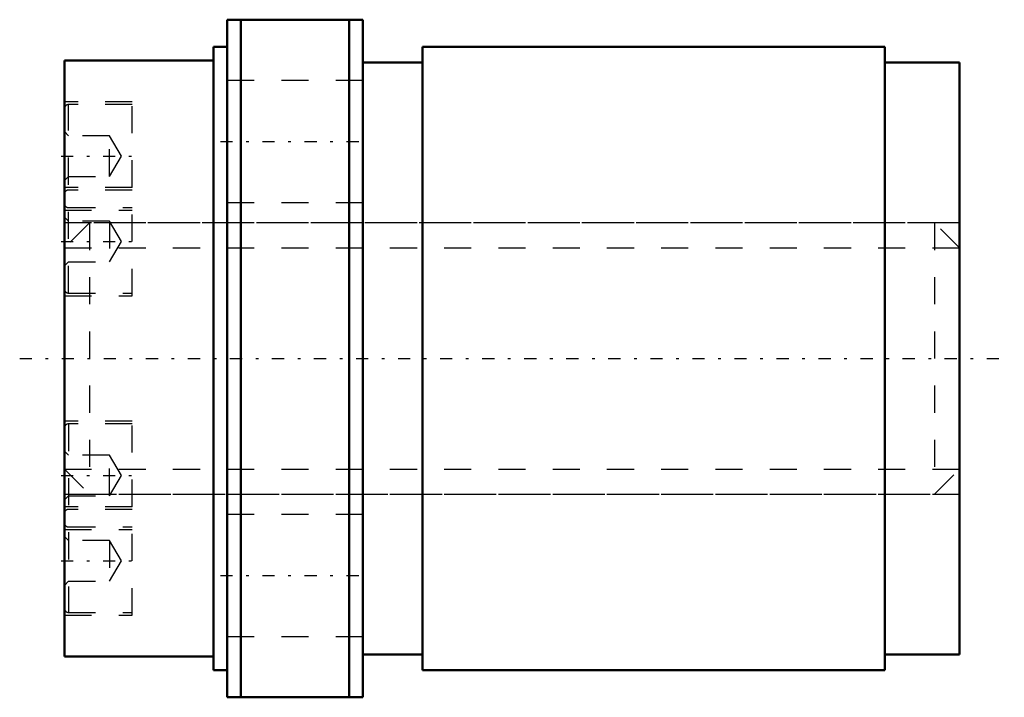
# Model space of a CAD drawing. Header units: millimetres. Extents: x -1.6 to 34.6, y -12.5 to 12.5.
import ezdxf

# ---------------------------------------------------------------- set-up
doc = ezdxf.new("R2010")
doc.units = ezdxf.units.MM
doc.linetypes.add('Center', pattern=[1.5, 0.45, -0.5, 0.05, -0.5])
doc.linetypes.add('Dashed', pattern=[2, 1, -1])
for name, color, linetype, lineweight in [('2d ConnectionPoints', 7, 'Continuous', 50), ('AM_0', 7, 'Continuous', 50), ('AM_5', 3, 'Continuous', 25), ('AM_7', 7, 'Center', 25), ('AM_9', 6, 'Dashed', 25)]:
    doc.layers.add(name, color=color, linetype=linetype, lineweight=lineweight)

# ---------------------------------------------------------------- blocks, each defined once
blk = doc.blocks.new('1_RR0130WGF1015_3Nut_0_in_WGF1015_3G1_33LC3_0_13_0_0_4')
at = {"layer": 'AM_0'}
for p, q in [((6, 12.5), (11, 12.5)), ((6, 12.5), (6, -12.5)), ((6.5, 12.5), (6.5, -12.5)), ((10.5, 12.5), (10.5, -12.5)), ((11, 12.5), (11, -12.5)), ((5.5, 11.5), (5.5, -11.5)), ((6, 11.5), (5.5, 11.5)), ((13.2, 11.5), (13.2, -11.5)), ((30.25, 11.5), (13.2, 11.5)), ((30.25, 11.5), (30.25, -11.5)), ((0, 11), (0, -11)), ((5.5, 11), (0, 11)), ((13.2, 10.925), (11, 10.925)), ((33, 10.925), (30.25, 10.925)), ((33, 10.925), (33, -10.925)), ((0, -11), (5.5, -11)), ((11, -10.925), (13.2, -10.925)), ((30.25, -10.925), (33, -10.925)), ((5.5, -11.5), (6, -11.5)), ((13.2, -11.5), (30.25, -11.5)), ((11, -12.5), (6, -12.5))]:
    blk.add_line(p, q, dxfattribs=at)
at = {"layer": 'AM_7'}
for p, q in [((5.75, 8), (11.25, 8)), ((-0.125, 7.469), (2.625, 7.469)), ((-0.125, 4.313), (2.625, 4.313)), ((-1.65, 0), (34.65, 0)), ((-0.125, -4.313), (2.625, -4.313)), ((-0.125, -7.469), (2.625, -7.469)), ((5.75, -8), (11.25, -8))]:
    blk.add_line(p, q, dxfattribs=at)
at = {"layer": 'AM_9'}
for p, q in [((11, 10.25), (6, 10.25)), ((2.5, 9.469), (0, 9.469)), ((2.5, 2.313), (2.5, 9.469)), ((2.5, 9.369), (0.15, 9.369)), ((0.15, 2.413), (0.15, 9.369)), ((0.15, 8.219), (0, 8.369)), ((1.667, 8.219), (0.15, 8.219)), ((1.667, 6.719), (1.667, 8.219)), ((2.1, 7.469), (1.667, 8.219)), ((1.667, 6.719), (2.1, 7.469)), ((0, 6.569), (0.15, 6.719)), ((0.15, 6.719), (1.667, 6.719)), ((2.5, 6.313), (0, 6.313)), ((2.5, 6.213), (0.15, 6.213)), ((0, 5.469), (2.5, 5.469)), ((0.15, 5.569), (2.5, 5.569)), ((6, 5.75), (11, 5.75)), ((0.15, 5.063), (0, 5.213)), ((33, 5), (0, 5)), ((1.667, 5.063), (0.15, 5.063)), ((2.1, 4.313), (1.667, 5.063)), ((1.667, 5.063), (1.667, 3.563)), ((1.667, 3.563), (2.1, 4.313)), ((0, 3.413), (0.15, 3.563)), ((0.15, 3.563), (1.667, 3.563)), ((0, 2.313), (2.5, 2.313)), ((0.15, 2.413), (2.5, 2.413)), ((2.5, -2.313), (0, -2.313)), ((2.5, -2.413), (0.15, -2.413)), ((0.15, -2.413), (0.15, -9.369)), ((2.5, -9.469), (2.5, -2.313)), ((0.15, -3.563), (0, -3.413)), ((1.667, -3.563), (0.15, -3.563)), ((1.667, -5.063), (1.667, -3.563)), ((2.1, -4.313), (1.667, -3.563)), ((1.667, -5.063), (2.1, -4.313)), ((0, -5), (33, -5)), ((0, -5.213), (0.15, -5.063)), ((0.15, -5.063), (1.667, -5.063)), ((2.5, -5.469), (0, -5.469)), ((2.5, -5.569), (0.15, -5.569)), ((11, -5.75), (6, -5.75)), ((0, -6.313), (2.5, -6.313)), ((0.15, -6.213), (2.5, -6.213)), ((0.15, -6.719), (0, -6.569)), ((1.667, -6.719), (0.15, -6.719)), ((1.667, -6.719), (1.667, -8.219)), ((2.1, -7.469), (1.667, -6.719)), ((1.667, -8.219), (2.1, -7.469)), ((0, -8.369), (0.15, -8.219)), ((0.15, -8.219), (1.667, -8.219)), ((0.15, -9.369), (2.5, -9.369)), ((0, -9.469), (2.5, -9.469)), ((6, -10.25), (11, -10.25))]:
    blk.add_line(p, q, dxfattribs=at)
for centre, start, end in [((0.15, 9.219), 90, 180), ((0.15, 6.062), 90, 180), ((0.15, 5.719), 180, 270), ((0.15, 2.563), 180, 270), ((0.15, -2.563), 90, 180), ((0.15, -5.719), 90, 180), ((0.15, -6.062), 180, 270), ((0.15, -9.219), 180, 270)]:
    blk.add_arc(centre, 0.15, start, end, dxfattribs=at)
blk = doc.blocks.new('2_0130WGF1015_30Shaft_0_in_WGF1015_3G1_33LC3_0_13_0_0_4')
at = {"layer": 'AM_5', "linetype": 'Dashed'}
for p, q in [((0, 4.08), (33, 4.08)), ((0, -4.08), (33, -4.08))]:
    blk.add_line(p, q, dxfattribs=at)
at = {"layer": 'AM_9'}
for p, q in [((0.92, 5), (0, 4.08)), ((32.08, 5), (0.92, 5)), ((0.92, 5), (0.92, -5)), ((32.08, 5), (32.08, -5)), ((33, 4.08), (32.08, 5)), ((0, -4.08), (0.92, -5)), ((32.08, -5), (33, -4.08)), ((0.92, -5), (32.08, -5))]:
    blk.add_line(p, q, dxfattribs=at)

msp = doc.modelspace()

# ---------------------------------------------------------------- linework, layer by layer
at = {"layer": '2d ConnectionPoints'}
msp.add_point((0, 0), dxfattribs=at)

# ---------------------------------------------------------------- block references
for name in ['1_RR0130WGF1015_3Nut_0_in_WGF1015_3G1_33LC3_0_13_0_0_4', '2_0130WGF1015_30Shaft_0_in_WGF1015_3G1_33LC3_0_13_0_0_4']:
    msp.add_blockref(name, (0, 0))

doc.saveas('drawing.dxf')
